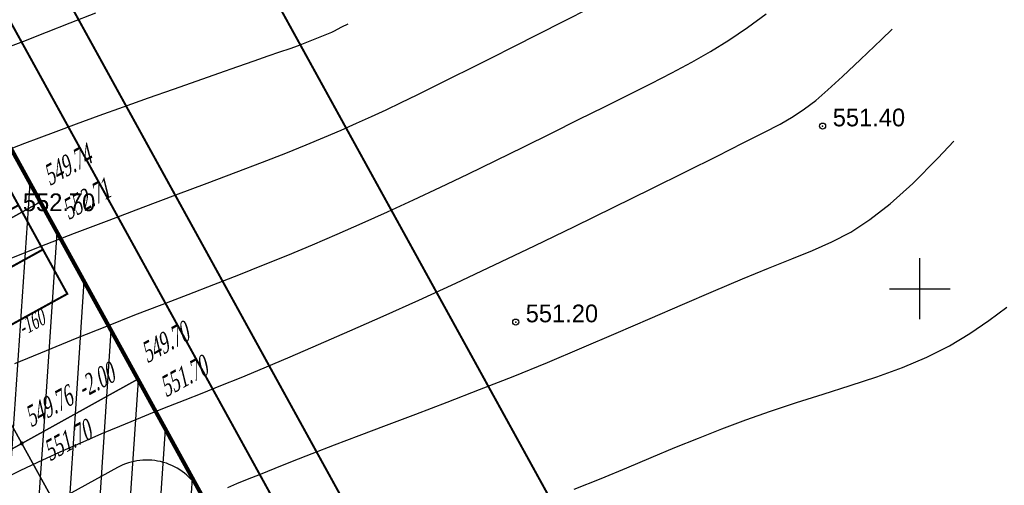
# Model space of a CAD drawing. Extents: x 883 to 364438, y -13 to 4201180.
# Tile 95 of 256: x 363746 to 363795, y 4200929 to 4200952. Entities that reach past the tile are written whole.
import ezdxf
from ezdxf.enums import TextEntityAlignment as Align

# ---------------------------------------------------------------- set-up
doc = ezdxf.new("R2010")
doc.units = 0
doc.header["$LTSCALE"] = 0.5
doc.header["$MEASUREMENT"] = 0
doc.header["$PDMODE"] = 32
doc.header["$PDSIZE"] = 0.3
doc.linetypes.add('CONTI', pattern=[0])
doc.linetypes.add('STRIH_1', pattern=[3, 2, -1])
for name, color, linetype in [('(004) Точки рельефа', 7, 'Continuous'), ('GORIZDEFAULT', 32, 'CONTI'), ('K_GRID', 7, 'Continuous'), ('K_HATCH', 7, 'Continuous'), ('K_POINTS_GRADE', 7, 'Continuous'), ('K_POINTS_GRID', 7, 'Continuous'), ('K_VOLUME', 7, 'Continuous'), ('PI_TTDEFAULT', 5, 'CONTI'), ('SETKR', 2, 'CONTI')]:
    doc.layers.add(name, color=color, linetype=linetype)
doc.layers.add('(032) Горизонтали утолщенные', color=32, linetype='Continuous', lineweight=30)
doc.styles.add('D-431', font='d431.ttf')
doc.styles.add('ESKD1', font='times.ttf', dxfattribs={"width": 0.6, "oblique": 15})
doc.styles.add('TIMES', font='times.ttf')
pattern_1 = [(86.1445, (363693.4507, 4200932.7371), (-1.496605, 0.10086), [])]

# ---------------------------------------------------------------- blocks, each defined once
blk = doc.blocks.new('BL_333')
at = {"color": 0}
for p, q in [((0, -1.5), (0, 1.5)), ((-1.5, 0), (1.5, 0))]:
    blk.add_line(p, q, dxfattribs=at)
blk = doc.blocks.new('gergrgrre')
at = {"layer": '(032) Горизонтали утолщенные', "color": 32}
blk.add_polyline3d([(360555.25, 4200846.31, 552), (360556.81, 4200846.95, 552), (360558.34, 4200847.57, 552), (360559.8, 4200848.15, 552), (360561.19, 4200848.7, 552), (360562.53, 4200849.22, 552), (360563.83, 4200849.72, 552), (360565.09, 4200850.21, 552), (360566.32, 4200850.69, 552), (360567.54, 4200851.17, 552), (360568.75, 4200851.66, 552), (360569.97, 4200852.17, 552), (360571.19, 4200852.69, 552), (360572.42, 4200853.24, 552), (360573.68, 4200853.8, 552), (360574.97, 4200854.39, 552), (360576.29, 4200855.01, 552), (360577.65, 4200855.66, 552), (360579.03, 4200856.33, 552), (360580.42, 4200857.01, 552), (360581.79, 4200857.68, 552), (360583.12, 4200858.35, 552), (360584.4, 4200858.98, 552), (360585.6, 4200859.58, 552), (360586.71, 4200860.14, 552), (360587.74, 4200860.67, 552), (360588.72, 4200861.19, 552), (360589.65, 4200861.72, 552), (360590.56, 4200862.28, 552), (360591.47, 4200862.9, 552), (360592.4, 4200863.58, 552)], dxfattribs=at)
at = {"layer": 'GORIZDEFAULT', "color": 32}
for points in [[(360554.6, 4200861.81, 553.5), (360555.69, 4200862.23, 553.5), (360556.81, 4200862.67, 553.5), (360557.98, 4200863.14, 553.5), (360559.25, 4200863.63, 553.5)], [(360554.82, 4200851.41, 552.5), (360556.5, 4200852.08, 552.5), (360558.21, 4200852.74, 552.5), (360559.91, 4200853.39, 552.5), (360561.59, 4200854.02, 552.5), (360563.22, 4200854.64, 552.5), (360564.76, 4200855.22, 552.5), (360566.2, 4200855.76, 552.5), (360567.5, 4200856.25, 552.5), (360568.65, 4200856.7, 552.5), (360569.66, 4200857.11, 552.5), (360570.56, 4200857.48, 552.5), (360571.38, 4200857.83, 552.5), (360572.14, 4200858.17, 552.5), (360572.88, 4200858.5, 552.5), (360573.61, 4200858.84, 552.5), (360574.36, 4200859.2, 552.5), (360575.14, 4200859.58, 552.5), (360575.97, 4200859.99, 552.5), (360576.85, 4200860.43, 552.5), (360577.8, 4200860.9, 552.5), (360578.82, 4200861.41, 552.5), (360579.93, 4200861.97, 552.5), (360581.13, 4200862.57, 552.5), (360582.4, 4200863.21, 552.5), (360583.69, 4200863.88, 552.5)], [(360554.43, 4200840.47, 551.5), (360555.55, 4200841.03, 551.5), (360556.63, 4200841.54, 551.5), (360557.65, 4200842.01, 551.5), (360558.63, 4200842.44, 551.5), (360559.55, 4200842.84, 551.5), (360560.44, 4200843.21, 551.5), (360561.28, 4200843.56, 551.5), (360562.08, 4200843.88, 551.5), (360562.87, 4200844.19, 551.5), (360563.68, 4200844.51, 551.5), (360564.52, 4200844.84, 551.5), (360565.44, 4200845.21, 551.5), (360566.45, 4200845.62, 551.5), (360567.58, 4200846.09, 551.5), (360568.86, 4200846.63, 551.5), (360570.27, 4200847.24, 551.5), (360571.81, 4200847.91, 551.5), (360573.46, 4200848.64, 551.5), (360575.22, 4200849.43, 551.5), (360577.05, 4200850.28, 551.5), (360578.97, 4200851.18, 551.5), (360580.94, 4200852.12, 551.5), (360582.92, 4200853.07, 551.5), (360584.87, 4200854.02, 551.5), (360586.72, 4200854.94, 551.5), (360588.44, 4200855.79, 551.5), (360589.97, 4200856.55, 551.5), (360591.26, 4200857.2, 551.5), (360592.28, 4200857.71, 551.5), (360593.09, 4200858.13, 551.5), (360593.74, 4200858.5, 551.5), (360594.3, 4200858.88, 551.5), (360594.85, 4200859.3, 551.5), (360595.45, 4200859.82, 551.5), (360596.18, 4200860.48, 551.5), (360597.07, 4200861.32, 551.5), (360598.1, 4200862.31, 551.5), (360598.624, 4200862.82, 551.5)], [(360555.15, 4200856.96, 553), (360555.75, 4200857.19, 553), (360556.46, 4200857.46, 553), (360557.3, 4200857.77, 553), (360558.3, 4200858.14, 553), (360559.42, 4200858.55, 553), (360560.63, 4200858.98, 553), (360561.86, 4200859.42, 553), (360563.09, 4200859.86, 553), (360564.26, 4200860.27, 553), (360565.34, 4200860.65, 553), (360566.28, 4200860.98, 553), (360567.09, 4200861.26, 553), (360567.78, 4200861.5, 553), (360568.36, 4200861.7, 553), (360568.86, 4200861.87, 553), (360569.27, 4200862.02, 553), (360569.61, 4200862.14, 553), (360570.92, 4200862.68, 553), (360571.05, 4200862.74, 553), (360571.21, 4200862.82, 553), (360571.42, 4200862.93, 553), (360571.73, 4200863.08, 553)], [(360565.78, 4200840.18, 551), (360566.23, 4200840.37, 551), (360566.76, 4200840.59, 551), (360567.4, 4200840.84, 551), (360568.13, 4200841.14, 551), (360568.98, 4200841.48, 551), (360569.95, 4200841.85, 551), (360571.05, 4200842.28, 551), (360572.28, 4200842.74, 551), (360573.63, 4200843.25, 551), (360575.08, 4200843.8, 551), (360576.62, 4200844.39, 551), (360578.23, 4200845.02, 551), (360579.89, 4200845.67, 551), (360581.58, 4200846.36, 551), (360583.29, 4200847.08, 551), (360584.99, 4200847.8, 551), (360586.66, 4200848.53, 551), (360588.27, 4200849.22, 551), (360589.8, 4200849.88, 551), (360591.23, 4200850.49, 551), (360592.51, 4200851.02, 551), (360593.66, 4200851.47, 551), (360594.69, 4200851.88, 551), (360595.64, 4200852.31, 551), (360596.58, 4200852.8, 551), (360597.52, 4200853.41, 551), (360598.53, 4200854.19, 551), (360599.65, 4200855.19, 551), (360600.89, 4200856.45, 551), (360601.672, 4200857.29, 551)], [(360582.91, 4200840.09, 550.5), (360584.24, 4200840.63, 550.5), (360585.51, 4200841.15, 550.5), (360586.72, 4200841.66, 550.5), (360587.89, 4200842.15, 550.5), (360589.05, 4200842.62, 550.5), (360590.21, 4200843.08, 550.5), (360591.39, 4200843.52, 550.5), (360592.62, 4200843.95, 550.5), (360593.9, 4200844.37, 550.5), (360595.22, 4200844.79, 550.5), (360596.55, 4200845.21, 550.5), (360597.87, 4200845.65, 550.5), (360599.14, 4200846.11, 550.5), (360600.35, 4200846.62, 550.5), (360601.46, 4200847.17, 550.5), (360602.47, 4200847.78, 550.5), (360603.4, 4200848.42, 550.5), (360604.3, 4200849.08, 550.5)]]:
    blk.add_polyline3d(points, dxfattribs=at)
at = {"layer": 'PI_TTDEFAULT', "color": 5}
for p in [(360595.19, 4200858.03, 551.4), (360580.02, 4200848.35, 551.2)]:
    blk.add_point(p, dxfattribs=at)
at = {"layer": 'SETKR', "color": 92}
blk.add_blockref('BL_333', (360600, 4200850), dxfattribs=at)
at = {"layer": '(004) Точки рельефа', "style": 'D-431'}
for s, p in [('551.40', (360595.69, 4200858.02)), ('552.70', (360555.65, 4200853.83)), ('551.20', (360580.51, 4200848.34))]:
    blk.add_text(s, height=0.875, dxfattribs=at).set_placement(p)
blk = doc.blocks.new('VOLUME')
at = {"color": 0, "linetype": 'Continuous', "lineweight": 30, "style": 'ESKD1', "oblique": 15}
blk.add_attdef('VOLUME', text='', height=3, dxfattribs=at).set_placement((0, 0), align=Align.MIDDLE_CENTER)
at = {"color": 7, "linetype": 'Continuous', "lineweight": 30, "style": 'ESKD1', "oblique": 15, "flags": 1}
blk.add_attdef('AREA', text='', height=2, dxfattribs=at).set_placement((0, -5.7), align=Align.CENTER)

msp = doc.modelspace()

# ---------------------------------------------------------------- hatches: boundary and pattern name
at = {"layer": 'K_HATCH', "linetype": 'Continuous', "lineweight": 30}
h = msp.add_hatch(dxfattribs=at)
h.set_pattern_fill('_U', color=160, scale=1.5, angle=57.2958, style=0, pattern_type=0)
h.set_pattern_definition(pattern_1)
h.paths.add_polyline_path([(363742.539, 4200952.186), (363747.364, 4200943.427), (363741.618, 4200940.262), (363736.793, 4200949.021)], flags=0)
h.paths.add_polyline_path([(363741.624, 4200945.289), (363743.299, 4200946.211), (363742.721, 4200947.26), (363741.046, 4200946.338)], flags=8)
h = msp.add_hatch(dxfattribs=at)
h.set_pattern_fill('_U', color=160, scale=1.5, angle=57.2958, style=0, pattern_type=0)
h.set_pattern_definition(pattern_1)
h.paths.add_polyline_path([(363747.364, 4200943.427), (363752.189, 4200934.668), (363746.443, 4200931.503), (363741.618, 4200940.262)], flags=0)
h.paths.add_polyline_path([(363746.451, 4200936.511), (363748.135, 4200937.439), (363747.548, 4200938.506), (363745.863, 4200937.578)], flags=8)
h = msp.add_hatch(dxfattribs=at)
h.set_pattern_fill('_U', color=160, scale=1.5, angle=57.2958, style=0, pattern_type=0)
h.set_pattern_definition(pattern_1)
h.paths.add_polyline_path([(363732.859, 4200935.437), (363741.618, 4200940.262), (363746.443, 4200931.503), (363737.684, 4200926.678)], flags=0)
h.paths.add_polyline_path([(363739.199, 4200932.516), (363740.883, 4200933.444), (363740.295, 4200934.511), (363738.611, 4200933.583)], flags=8)
h = msp.add_hatch(dxfattribs=at)
h.set_pattern_fill('_U', color=160, scale=1.5, angle=57.2958, style=0, pattern_type=0)
h.set_pattern_definition(pattern_1)
h.paths.add_polyline_path([(363752.189, 4200934.668), (363757.014, 4200925.909), (363751.268, 4200922.744), (363746.443, 4200931.503)], flags=0)
h.paths.add_polyline_path([(363751.432, 4200927.835), (363752.807, 4200928.592), (363752.218, 4200929.662), (363750.842, 4200928.905)], flags=8)
h = msp.add_hatch(dxfattribs=at)
h.set_pattern_fill('_U', color=160, scale=1.5, angle=57.2958, style=0, pattern_type=0)
h.set_pattern_definition(pattern_1)
h.paths.add_polyline_path([(363737.684, 4200926.678), (363746.443, 4200931.503), (363751.268, 4200922.744), (363742.509, 4200917.919)], flags=0)
h.paths.add_polyline_path([(363744.024, 4200923.757), (363745.708, 4200924.685), (363745.12, 4200925.752), (363743.436, 4200924.824)], flags=8)

# ---------------------------------------------------------------- linework, layer by layer
at = {"color": 5, "linetype": 'Continuous', "lineweight": 30}
for points in [[(363683.682, 4201081.782), (363766.462, 4201127.4), (363763.567, 4201132.654), (363489.319, 4200981.525), (363492.215, 4200976.27), (363574.204, 4201021.452, -0.414214), (363580.997, 4201019.486), (363729.287, 4200750.39, -0.414214), (363727.321, 4200743.598), (363645.331, 4200698.416), (363648.227, 4200693.161), (363825.681, 4200790.951, -0.414214), (363832.473, 4200788.985), (363870.566, 4200719.859), (363875.821, 4200722.755), (363837.728, 4200791.881, -0.414214), (363839.694, 4200798.673), (363922.475, 4200844.291), (363919.579, 4200849.545), (363836.798, 4200803.928, -0.414214), (363830.006, 4200805.894), (363681.716, 4201074.99, -0.414214)], [(363915.235, 4200857.428), (363919.579, 4200849.545), (363836.798, 4200803.928, -0.414214), (363830.006, 4200805.894), (363681.716, 4201074.99, -0.414214), (363683.682, 4201081.782), (363766.462, 4201127.4), (363770.806, 4201119.517), (363691.529, 4201075.83), (363835.958, 4200813.741)]]:
    msp.add_lwpolyline(points, format="xyb", close=True, dxfattribs=at)
at = {"ltscale": 0.149071, "const_width": 0.1}
msp.add_lwpolyline([(363691.529, 4201075.83), (363835.958, 4200813.741)], dxfattribs=at)
at = {"color": 7, "linetype": 'STRIH_1', "ltscale": 2, "true_color": 0xffffff, "const_width": 0.1}
msp.add_lwpolyline([(363678.595, 4201074.436), (363827.184, 4200804.799)], dxfattribs=at)
at = {"ltscale": 0.149071, "const_width": 0.1}
msp.add_lwpolyline([(363919.579, 4200849.545), (363836.798, 4200803.928, -0.414214), (363830.006, 4200805.894), (363683.646, 4201071.486)], format="xyb", dxfattribs=at)
at = {"color": 5, "linetype": 'Continuous', "lineweight": 30, "const_width": 0.2}
msp.add_lwpolyline([(363659.129, 4200949.44), (363724.273, 4200985.344), (363765.525, 4200910.461), (363699.914, 4200875.443)], close=True, dxfattribs=at)
at = {"color": 7, "linetype": 'Continuous', "lineweight": 30, "true_color": 0xffffff, "const_width": 0.1}
for points in [[(363742.779, 4200941.336), (363746.282, 4200943.267), (363745.076, 4200945.456), (363741.573, 4200943.526)], [(363743.986, 4200939.146), (363747.489, 4200941.077), (363746.282, 4200943.267), (363742.779, 4200941.336)], [(363745.192, 4200936.957), (363748.696, 4200938.887), (363747.489, 4200941.077), (363743.986, 4200939.146)]]:
    msp.add_lwpolyline(points, close=True, dxfattribs=at)
at = {"color": 5, "linetype": 'Continuous', "lineweight": 30}
msp.add_lwpolyline([(363824.751, 4200802.998), (363755.245, 4200929.127, 0.414214), (363751.17, 4200930.306), (363746.966, 4200927.99), (363757.817, 4200908.299), (363756.758, 4200907.735), (363801.545, 4200826.461)], format="xyb", dxfattribs=at)
at = {"layer": 'K_GRID', "color": 5, "linetype": 'Continuous', "lineweight": 30}
for points in [[(363747.364, 4200943.427, -2.97), (363741.618, 4200940.262, -2.86), (363736.793, 4200949.021, -3.79), (363742.539, 4200952.186, -3.93)], [(363742.539, 4200952.186, -3.93), (363747.364, 4200943.427, -2.97), (363747.364, 4200943.427, -2.97), (363742.539, 4200952.186, -3.93)], [(363752.189, 4200934.668, -2), (363746.443, 4200931.503, -1.94), (363741.618, 4200940.262, -2.86), (363747.364, 4200943.427, -2.97)], [(363747.364, 4200943.427, -2.97), (363752.189, 4200934.668, -2), (363752.189, 4200934.668, -2), (363747.364, 4200943.427, -2.97)], [(363732.859, 4200935.437, -2.77), (363741.618, 4200940.262, -2.86), (363746.443, 4200931.503, -1.94), (363737.684, 4200926.678, -1.89)], [(363757.014, 4200925.909, -1.09), (363751.268, 4200922.744, -1.01), (363746.443, 4200931.503, -1.94), (363752.189, 4200934.668, -2)], [(363752.189, 4200934.668, -2), (363757.015, 4200925.909, -1.09), (363757.014, 4200925.909, -1.09), (363752.189, 4200934.668, -2)], [(363737.684, 4200926.678, -1.89), (363746.443, 4200931.503, -1.94), (363751.268, 4200922.744, -1.01), (363742.509, 4200917.919, -1)]]:
    msp.add_polyline3d(points, close=True, dxfattribs=at)
at = {"layer": 'K_POINTS_GRADE', "linetype": 'Continuous', "lineweight": 30, "const_width": 0.0962}
for points, elevation in [([(363747.322, 4200943.404, 1), (363747.406, 4200943.45, 1)], -2.976), ([(363747.322, 4200943.404, 1), (363747.406, 4200943.45, 1)], -2.976), ([(363752.147, 4200934.645, 1), (363752.232, 4200934.691, 1)], -1.997), ([(363752.147, 4200934.645, 1), (363752.232, 4200934.691, 1)], -1.997)]:
    msp.add_lwpolyline(points, format="xyb", close=True, dxfattribs=dict(at, elevation=elevation))
at = {"layer": 'K_POINTS_GRID', "linetype": 'Continuous', "lineweight": 30, "const_width": 0.0962, "elevation": -1.944}
msp.add_lwpolyline([(363746.401, 4200931.48, 1), (363746.485, 4200931.526, 1)], format="xyb", close=True, dxfattribs=at)

# ---------------------------------------------------------------- block references
at = {"linetype": 'Continuous'}
msp.add_blockref('gergrgrre', (3190.849, 89.143), dxfattribs=at)
at = {"layer": 'K_VOLUME', "color": 160, "linetype": 'Continuous', "lineweight": 30}
ref = msp.add_blockref('VOLUME', (363746.904, 4200937.465), dxfattribs=dict(at, xscale=0.2666666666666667, yscale=0.2666666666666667, rotation=28.84872792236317))
ref.add_attrib('VOLUME', '-160', dxfattribs={"layer": '0', "color": 0, "linetype": 'Continuous', "lineweight": 30, "height": 0.8, "rotation": 28.8487, "style": 'ESKD1', "oblique": 15, "width": 0.6}).set_placement((363746.904, 4200937.465), align=Align.MIDDLE_CENTER)

# ---------------------------------------------------------------- texts
at = {"layer": 'K_POINTS_GRADE', "color": 1, "linetype": 'Continuous', "lineweight": 30, "style": 'TIMES', "oblique": 15, "width": 0.6}
for s, p in [('549.74', (363747.815, 4200944.202, -2.976)), ('549.74', (363747.815, 4200944.202, -2.976)), ('549.70', (363752.641, 4200935.444, -1.997)), ('549.70', (363752.641, 4200935.444, -1.997))]:
    msp.add_text(s, height=1, rotation=28.8487, dxfattribs=at).set_placement(p)
at = {"layer": 'K_POINTS_GRADE', "color": 7, "linetype": 'Continuous', "lineweight": 30, "style": 'TIMES', "oblique": 15, "width": 0.6}
for s, p in [('552.71', (363748.743, 4200942.518, -2.976)), ('552.71', (363748.743, 4200942.518, -2.976)), ('551.70', (363753.568, 4200933.759, -1.997)), ('551.70', (363753.568, 4200933.759, -1.997))]:
    msp.add_text(s, height=1, rotation=28.8487, dxfattribs=at).set_placement(p)
at = {"layer": 'K_POINTS_GRADE', "color": 5, "linetype": 'Continuous', "lineweight": 30, "style": 'TIMES', "oblique": 15, "width": 0.6}
msp.add_text('-2.00', height=1, rotation=28.8487, dxfattribs=at).set_placement((363749.497, 4200933.712, -1.997))
msp.add_text('-2.00', height=1, rotation=28.8487, dxfattribs=at).set_placement((363749.497, 4200933.712, -1.997))
at = {"layer": 'K_POINTS_GRID', "color": 1, "linetype": 'Continuous', "lineweight": 30, "style": 'TIMES', "oblique": 15, "width": 0.6}
msp.add_text('549.76', height=1, rotation=28.8487, dxfattribs=at).set_placement((363746.894, 4200932.278, -1.944))
at = {"layer": 'K_POINTS_GRID', "color": 7, "linetype": 'Continuous', "lineweight": 30, "style": 'TIMES', "oblique": 15, "width": 0.6}
msp.add_text('551.70', height=1, rotation=28.8487, dxfattribs=at).set_placement((363747.822, 4200930.594, -1.944))

doc.saveas('drawing.dxf')
